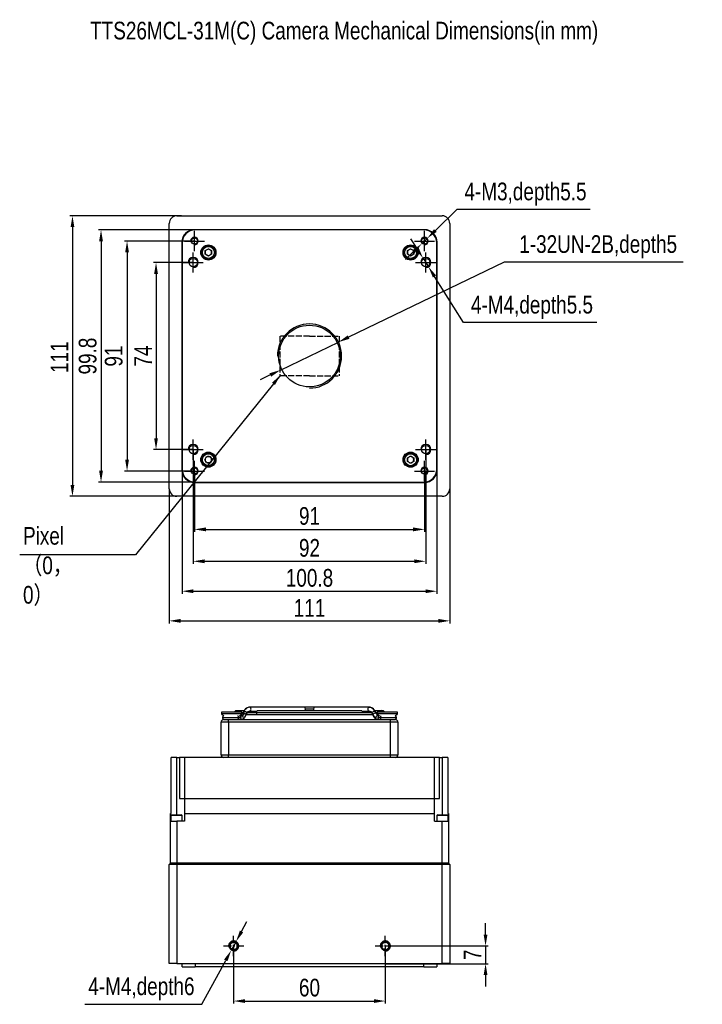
# Model space of a CAD drawing. Header units: millimetres. Extents: x 0 to 13481, y 0 to 1440.
# Tile 1 of 6: x 12826 to 13097, y 1051 to 1440. Entities that reach past the tile are written whole.
import ezdxf

# ---------------------------------------------------------------- set-up
doc = ezdxf.new("R2010")
doc.units = ezdxf.units.MM
for name, pattern in [('ACAD_ISO02W100', [15, 12, -3]), ('CENTER', [50.8, 31.75, -6.35, 6.35, -6.35]), ('CENTER2', [28.575, 19.05, -3.175, 3.175, -3.175])]:
    doc.linetypes.add(name, pattern=pattern)
doc.layers.get('0').update_dxf_attribs({"lineweight": 15})
for name, color, linetype, lineweight in [('粗实线', 7, 'Continuous', 50), ('细实线', 3, 'Continuous', 25), ('细点画线', 1, 'CENTER2', 25), ('细虚线', 2, 'ACAD_ISO02W100', 25)]:
    doc.layers.add(name, color=color, linetype=linetype, lineweight=lineweight)
doc.styles.add('iTek', font='txt', dxfattribs={"width": 0.8, "height": 7})
doc.dimstyles.new('iTek', dxfattribs={"dimscale": 0, "dimtxt": 7, "dimasz": 4.5, "dimexe": 1, "dimexo": 0, "dimgap": 1.5, "dimtad": 1, "dimtoh": 1, "dimdsep": 46, "dimtxsty": 'iTek', "dimcen": 4, "dimclrd": 256, "dimclre": 256, "dimclrt": 256, "dimazin": 2, "dimtfac": 1, "dimtmove": 0, "dimatfit": 3, "dimfxl": 1, "dimlwd": -1, "dimlwe": -1, "dimarcsym": 0})

# ---------------------------------------------------------------- blocks, each defined once
blk = doc.blocks.new('*D106')
at = {"layer": 'Defpoints', "color": 0}
for p in [(12986.06, 1345.75), (12988.19, 1342.36)]:
    blk.add_point(p, dxfattribs=at)
at = {"layer": '细实线'}
for p, q in [((12983.67, 1349.56), (12981.27, 1353.37)), ((12986.06, 1345.75), (12988.19, 1342.36)), ((13002.03, 1320.34), (12990.59, 1338.55)), ((13054.74, 1320.34), (13002.03, 1320.34))]:
    blk.add_line(p, q, dxfattribs=at)
for points in [[(12984.3, 1349.96), (12983.03, 1349.16), (12986.06, 1345.75)], [(12991.22, 1338.95), (12989.95, 1338.15), (12988.19, 1342.36)]]:
    blk.add_solid(points, dxfattribs=at)
at = {"layer": '细实线', "lineweight": 30, "insert": (13029.14, 1326.33), "char_height": 7, "attachment_point": 5, "style": 'iTek'}
blk.add_mtext('4-M4,depth5.5', dxfattribs=at)
blk = doc.blocks.new('*D107')
at = {"layer": 'Defpoints', "color": 0}
for p in [(12987.7, 1353.6), (12985.55, 1351.51)]:
    blk.add_point(p, dxfattribs=at)
at = {"layer": '细实线'}
for p, q in [((12999.48, 1365.04), (12990.93, 1356.74)), ((13052.18, 1365.04), (12999.48, 1365.04)), ((12985.55, 1351.51), (12987.7, 1353.6)), ((12982.33, 1348.37), (12979.1, 1345.23))]:
    blk.add_line(p, q, dxfattribs=at)
for points in [[(12990.41, 1357.27), (12991.45, 1356.2), (12987.7, 1353.6)], [(12981.8, 1348.91), (12982.85, 1347.83), (12985.55, 1351.51)]]:
    blk.add_solid(points, dxfattribs=at)
at = {"layer": '细实线', "insert": (13026.58, 1371.13), "char_height": 7, "attachment_point": 5, "style": 'iTek'}
blk.add_mtext('4-M3,depth5.5', dxfattribs=at)
blk = doc.blocks.new('*D108')
at = {"layer": 'Defpoints', "color": 0}
for p in [(12890.5, 1362.55), (12847.37, 1251.55), (12889.88, 1251.55)]:
    blk.add_point(p, dxfattribs=at)
at = {"layer": '细实线'}
for p, q in [((12890.5, 1362.55), (12846.37, 1362.55)), ((12847.37, 1358.05), (12847.37, 1256.05)), ((12889.88, 1251.55), (12846.37, 1251.55))]:
    blk.add_line(p, q, dxfattribs=at)
for points in [[(12846.62, 1358.05), (12848.12, 1358.05), (12847.37, 1362.55)], [(12846.62, 1256.05), (12848.12, 1256.05), (12847.37, 1251.55)]]:
    blk.add_solid(points, dxfattribs=at)
at = {"layer": '细实线', "insert": (12842.26, 1306.61), "char_height": 7, "attachment_point": 5, "rotation": 90, "style": 'iTek'}
blk.add_mtext('111', dxfattribs=at)
blk = doc.blocks.new('*D109')
at = {"layer": 'Defpoints', "color": 0}
for p in [(12895.63, 1352.55), (12868.97, 1261.55), (12895.63, 1261.55)]:
    blk.add_point(p, dxfattribs=at)
at = {"layer": '细实线'}
for p, q in [((12895.63, 1352.55), (12867.97, 1352.55)), ((12868.97, 1348.05), (12868.97, 1266.05)), ((12895.63, 1261.55), (12867.97, 1261.55))]:
    blk.add_line(p, q, dxfattribs=at)
for points in [[(12868.22, 1348.05), (12869.72, 1348.05), (12868.97, 1352.55)], [(12868.22, 1266.05), (12869.72, 1266.05), (12868.97, 1261.55)]]:
    blk.add_solid(points, dxfattribs=at)
at = {"layer": '细实线', "insert": (12863.7, 1307.05), "char_height": 7, "attachment_point": 5, "rotation": 90, "style": 'iTek'}
blk.add_mtext('91', dxfattribs=at)
blk = doc.blocks.new('*D110')
at = {"layer": 'Defpoints', "color": 0}
for p in [(12895.13, 1344.05), (12880.42, 1270.05), (12895.13, 1270.05)]:
    blk.add_point(p, dxfattribs=at)
at = {"layer": '细实线'}
for p, q in [((12895.13, 1344.05), (12879.42, 1344.05)), ((12880.42, 1339.55), (12880.42, 1274.55)), ((12895.13, 1270.05), (12879.42, 1270.05))]:
    blk.add_line(p, q, dxfattribs=at)
for points in [[(12879.67, 1339.55), (12881.17, 1339.55), (12880.42, 1344.05)], [(12879.67, 1274.55), (12881.17, 1274.55), (12880.42, 1270.05)]]:
    blk.add_solid(points, dxfattribs=at)
at = {"layer": '细实线', "insert": (12875.3, 1307.05), "char_height": 7, "attachment_point": 5, "rotation": 90, "style": 'iTek'}
blk.add_mtext('74', dxfattribs=at)
blk = doc.blocks.new('*D111')
at = {"layer": 'Defpoints', "color": 0}
for p in [(12895.93, 1356.95), (12858.67, 1257.15), (12895.93, 1257.15)]:
    blk.add_point(p, dxfattribs=at)
at = {"layer": '细实线'}
for p, q in [((12895.93, 1356.95), (12857.67, 1356.95)), ((12858.67, 1352.45), (12858.67, 1261.65)), ((12895.93, 1257.15), (12857.67, 1257.15))]:
    blk.add_line(p, q, dxfattribs=at)
for points in [[(12857.92, 1352.45), (12859.42, 1352.45), (12858.67, 1356.95)], [(12857.92, 1261.65), (12859.42, 1261.65), (12858.67, 1257.15)]]:
    blk.add_solid(points, dxfattribs=at)
at = {"layer": '细实线', "insert": (12853.4, 1307.05), "char_height": 7, "attachment_point": 5, "rotation": 90, "style": 'iTek'}
blk.add_mtext('99.8', dxfattribs=at)
blk = doc.blocks.new('*D112')
at = {"layer": 'Defpoints', "color": 0}
for p in [(12885.63, 1254.55), (12996.63, 1254.55), (12996.63, 1202.27)]:
    blk.add_point(p, dxfattribs=at)
at = {"layer": '细实线'}
for p, q in [((12885.63, 1254.55), (12885.63, 1201.27)), ((12996.63, 1254.55), (12996.63, 1201.27)), ((12890.13, 1202.27), (12992.13, 1202.27))]:
    blk.add_line(p, q, dxfattribs=at)
for points in [[(12890.13, 1203.02), (12890.13, 1201.52), (12885.63, 1202.27)], [(12992.13, 1203.02), (12992.13, 1201.52), (12996.63, 1202.27)]]:
    blk.add_solid(points, dxfattribs=at)
at = {"layer": '细实线', "insert": (12941.13, 1207.39), "char_height": 7, "attachment_point": 5, "style": 'iTek'}
blk.add_mtext('111', dxfattribs=at)
blk = doc.blocks.new('*D113')
at = {"layer": 'Defpoints', "color": 0}
for p in [(12895.13, 1270.05), (12987.13, 1270.05), (12987.13, 1225.85)]:
    blk.add_point(p, dxfattribs=at)
at = {"layer": '细实线'}
for p, q in [((12895.13, 1270.05), (12895.13, 1224.85)), ((12987.13, 1270.05), (12987.13, 1224.85)), ((12899.63, 1225.85), (12982.63, 1225.85))]:
    blk.add_line(p, q, dxfattribs=at)
for points in [[(12899.63, 1226.6), (12899.63, 1225.1), (12895.13, 1225.85)], [(12982.63, 1226.6), (12982.63, 1225.1), (12987.13, 1225.85)]]:
    blk.add_solid(points, dxfattribs=at)
at = {"layer": '细实线', "insert": (12941.13, 1231.12), "char_height": 7, "attachment_point": 5, "style": 'iTek'}
blk.add_mtext('92', dxfattribs=at)
blk = doc.blocks.new('*D114')
at = {"layer": 'Defpoints', "color": 0}
for p in [(12895.63, 1261.55), (12986.63, 1261.55), (12986.63, 1238.47)]:
    blk.add_point(p, dxfattribs=at)
at = {"layer": '细实线'}
for p, q in [((12895.63, 1261.55), (12895.63, 1237.47)), ((12986.63, 1261.55), (12986.63, 1237.47)), ((12900.13, 1238.47), (12982.13, 1238.47))]:
    blk.add_line(p, q, dxfattribs=at)
for points in [[(12900.13, 1239.22), (12900.13, 1237.72), (12895.63, 1238.47)], [(12982.13, 1239.22), (12982.13, 1237.72), (12986.63, 1238.47)]]:
    blk.add_solid(points, dxfattribs=at)
at = {"layer": '细实线', "insert": (12941.13, 1243.74), "char_height": 7, "attachment_point": 5, "style": 'iTek'}
blk.add_mtext('91', dxfattribs=at)
blk = doc.blocks.new('*D115')
at = {"layer": 'Defpoints', "color": 0}
for p in [(12890.73, 1262.35), (12991.53, 1262.35), (12991.53, 1214)]:
    blk.add_point(p, dxfattribs=at)
at = {"layer": '细实线'}
for p, q in [((12890.73, 1262.35), (12890.73, 1213)), ((12991.53, 1262.35), (12991.53, 1213)), ((12895.23, 1214), (12987.03, 1214))]:
    blk.add_line(p, q, dxfattribs=at)
for points in [[(12895.23, 1214.75), (12895.23, 1213.25), (12890.73, 1214)], [(12987.03, 1214.75), (12987.03, 1213.25), (12991.53, 1214)]]:
    blk.add_solid(points, dxfattribs=at)
at = {"layer": '细实线', "insert": (12941.13, 1219.25), "char_height": 7, "attachment_point": 5, "style": 'iTek'}
blk.add_mtext('100.8', dxfattribs=at)
blk = doc.blocks.new('*D119')
at = {"layer": 'Defpoints', "color": 0}
for p in [(12952.56, 1312.58), (12929.69, 1301.53)]:
    blk.add_point(p, dxfattribs=at)
at = {"layer": '细实线'}
for p, q in [((13018.08, 1344.23), (12956.62, 1314.54)), ((13088.93, 1344.23), (13018.08, 1344.23)), ((12929.69, 1301.53), (12952.56, 1312.58)), ((12925.64, 1299.57), (12921.59, 1297.61))]:
    blk.add_line(p, q, dxfattribs=at)
for points in [[(12956.29, 1315.21), (12956.94, 1313.86), (12952.56, 1312.58)], [(12925.31, 1300.25), (12925.97, 1298.89), (12929.69, 1301.53)]]:
    blk.add_solid(points, dxfattribs=at)
at = {"layer": '细实线', "insert": (13055.33, 1350.31), "char_height": 7, "attachment_point": 5, "style": 'iTek'}
blk.add_mtext('1-32UN-2B,depth5', dxfattribs=at)
blk = doc.blocks.new('*D139')
at = {"layer": 'Defpoints', "color": 0}
for p in [(12911.13, 1073.64), (12971.13, 1073.64), (12971.13, 1051.85)]:
    blk.add_point(p, dxfattribs=at)
at = {"layer": '细实线'}
for p, q in [((12911.13, 1073.64), (12911.13, 1050.85)), ((12971.13, 1073.64), (12971.13, 1050.85)), ((12915.63, 1051.85), (12966.63, 1051.85))]:
    blk.add_line(p, q, dxfattribs=at)
for points in [[(12915.63, 1052.6), (12915.63, 1051.1), (12911.13, 1051.85)], [(12966.63, 1052.6), (12966.63, 1051.1), (12971.13, 1051.85)]]:
    blk.add_solid(points, dxfattribs=at)
at = {"layer": '细实线', "insert": (12941.13, 1057.13), "char_height": 7, "attachment_point": 5, "style": 'iTek'}
blk.add_mtext('60', dxfattribs=at)
blk = doc.blocks.new('*D137')
at = {"layer": 'Defpoints', "color": 0}
for p in [(12971.13, 1073.64), (12971.13, 1066.64), (13010.77, 1066.64)]:
    blk.add_point(p, dxfattribs=at)
at = {"layer": '细实线'}
for p, q in [((13010.77, 1078.14), (13010.77, 1082.64)), ((12971.13, 1073.64), (13011.77, 1073.64)), ((13010.77, 1073.64), (13010.77, 1066.64)), ((12971.13, 1066.64), (13011.77, 1066.64)), ((13010.77, 1062.14), (13010.77, 1057.64))]:
    blk.add_line(p, q, dxfattribs=at)
for points in [[(13010.02, 1078.14), (13011.52, 1078.14), (13010.77, 1073.64)], [(13010.02, 1062.14), (13011.52, 1062.14), (13010.77, 1066.64)]]:
    blk.add_solid(points, dxfattribs=at)
at = {"layer": '细实线', "insert": (13005.66, 1070.14), "char_height": 7, "attachment_point": 5, "rotation": 90, "style": 'iTek'}
blk.add_mtext('7', dxfattribs=at)
blk = doc.blocks.new('*D138')
at = {"layer": 'Defpoints', "color": 0}
for p in [(12912.09, 1075.4), (12910.17, 1071.89)]:
    blk.add_point(p, dxfattribs=at)
at = {"layer": '细实线'}
for p, q in [((12914.24, 1079.35), (12916.4, 1083.3)), ((12912.09, 1075.4), (12910.17, 1071.89)), ((12898.52, 1050.56), (12908.01, 1067.94)), ((12852.25, 1050.56), (12898.52, 1050.56))]:
    blk.add_line(p, q, dxfattribs=at)
for points in [[(12913.59, 1079.71), (12914.9, 1078.99), (12912.09, 1075.4)], [(12907.35, 1068.3), (12908.67, 1067.58), (12910.17, 1071.89)]]:
    blk.add_solid(points, dxfattribs=at)
at = {"layer": '细实线', "insert": (12874.64, 1056.65), "char_height": 7, "attachment_point": 5, "style": 'iTek'}
blk.add_mtext('4-M4,depth6', dxfattribs=at)

msp = doc.modelspace()

# ---------------------------------------------------------------- linework, layer by layer
at = {"color": 7, "linetype": 'Continuous', "lineweight": 30}
for centre, radius in [((12895.628, 1352.553), 1.25), ((12986.628, 1352.553), 1.25), ((12895.128, 1344.053), 1.65), ((12987.128, 1344.053), 1.65), ((12895.128, 1270.053), 1.65), ((12987.128, 1270.053), 1.65), ((12895.628, 1261.553), 1.25), ((12986.628, 1261.553), 1.25)]:
    msp.add_circle(centre, radius, dxfattribs=at)
at = {"layer": '粗实线', "lineweight": 30}
for p, q in [((12888.628, 1362.553), (12993.628, 1362.553)), ((12885.628, 1254.553), (12885.628, 1359.553)), ((12986.628, 1357.053), (12895.628, 1357.053)), ((12986.328, 1356.953), (12895.928, 1356.953)), ((12996.628, 1359.553), (12996.628, 1254.553)), ((12890.628, 1352.053), (12890.628, 1262.053)), ((12991.628, 1262.053), (12991.628, 1352.053)), ((12890.728, 1351.753), (12890.728, 1262.353)), ((12899.878, 1348.775), (12901.128, 1349.496)), ((12899.878, 1347.331), (12899.878, 1348.775)), ((12901.128, 1349.496), (12902.378, 1348.775)), ((12902.378, 1348.775), (12902.378, 1347.331)), ((12979.878, 1348.775), (12981.128, 1349.496)), ((12979.878, 1347.331), (12979.878, 1348.775)), ((12981.128, 1349.496), (12982.378, 1348.775)), ((12982.378, 1348.775), (12982.378, 1347.331)), ((12991.528, 1262.353), (12991.528, 1351.753)), ((12901.128, 1346.609), (12899.878, 1347.331)), ((12902.378, 1347.331), (12901.128, 1346.609)), ((12981.128, 1346.609), (12979.878, 1347.331)), ((12982.378, 1347.331), (12981.128, 1346.609)), ((12899.685, 1266.053), (12900.406, 1267.303)), ((12900.406, 1267.303), (12901.85, 1267.303)), ((12901.85, 1267.303), (12902.571, 1266.053)), ((12979.878, 1266.775), (12981.128, 1267.496)), ((12979.878, 1265.331), (12979.878, 1266.775)), ((12981.128, 1267.496), (12982.378, 1266.775)), ((12982.378, 1266.775), (12982.378, 1265.331)), ((12900.406, 1264.803), (12899.685, 1266.053)), ((12901.85, 1264.803), (12900.406, 1264.803)), ((12902.571, 1266.053), (12901.85, 1264.803)), ((12981.128, 1264.609), (12979.878, 1265.331)), ((12982.378, 1265.331), (12981.128, 1264.609)), ((12895.628, 1257.053), (12986.628, 1257.053)), ((12895.928, 1257.153), (12986.328, 1257.153)), ((12993.628, 1251.553), (12888.628, 1251.553)), ((12906.358, 1166.211), (12906.358, 1165.531)), ((12913.474, 1166.211), (12906.358, 1166.211)), ((12906.358, 1165.531), (12907.227, 1164.662)), ((12913.474, 1165.531), (12906.358, 1165.531)), ((12915.288, 1166.711), (12912.128, 1166.711)), ((12914.398, 1166.211), (12913.474, 1166.211)), ((12914.398, 1165.531), (12913.474, 1165.531)), ((12913.578, 1164.711), (12914.398, 1165.531)), ((12914.078, 1165.211), (12914.362, 1165.211)), ((12914.398, 1165.531), (12914.398, 1166.211)), ((12914.398, 1165.961), (12914.858, 1165.961)), ((12915.073, 1166.4), (12914.744, 1165.728)), ((12916.091, 1165.068), (12916.079, 1165.049)), ((12916.091, 1165.068), (12916.42, 1165.74)), ((12916.161, 1165.211), (12920.622, 1165.211)), ((12916.555, 1165.961), (12920.092, 1165.961)), ((12939.007, 1168.111), (12917.49, 1168.111)), ((12917.49, 1166.611), (12917.593, 1166.626)), ((12917.49, 1166.611), (12920.357, 1166.611)), ((12920.092, 1165.961), (12965.742, 1165.961)), ((12920.622, 1165.211), (12966.095, 1165.211)), ((12961.369, 1166.711), (12920.887, 1166.711)), ((12942.719, 1167.361), (12939.537, 1167.361)), ((12964.766, 1168.111), (12943.249, 1168.111)), ((12961.899, 1166.611), (12964.766, 1166.611)), ((12965.077, 1168.086), (12964.667, 1168.098)), ((12965.836, 1165.74), (12966.165, 1165.068)), ((12965.839, 1165.734), (12965.836, 1165.74)), ((12966.165, 1165.068), (12966.177, 1165.049)), ((12966.177, 1165.049), (12966.165, 1165.068)), ((12967.512, 1165.728), (12967.183, 1166.4)), ((12967.398, 1165.961), (12967.858, 1165.961)), ((12967.519, 1165.709), (12967.5, 1165.748)), ((12967.727, 1165.392), (12967.524, 1165.686)), ((12967.831, 1165.291), (12967.727, 1165.392)), ((12967.858, 1166.211), (12967.858, 1165.531)), ((12974.974, 1166.211), (12967.858, 1166.211)), ((12967.858, 1165.531), (12968.678, 1164.711)), ((12974.974, 1165.531), (12967.858, 1165.531)), ((12967.875, 1165.211), (12968.178, 1165.211)), ((12975.898, 1166.211), (12974.974, 1166.211)), ((12975.898, 1165.531), (12974.974, 1165.531)), ((12975.029, 1164.662), (12975.898, 1165.531)), ((12975.898, 1165.531), (12975.898, 1166.211)), ((12906.128, 1149.211), (12906.128, 1162.211)), ((12909.128, 1162.211), (12906.128, 1162.211)), ((12913.123, 1163.961), (12906.721, 1163.961)), ((12907.128, 1163.211), (12909.128, 1163.211)), ((12909.128, 1162.211), (12909.128, 1163.211)), ((12909.128, 1163.211), (12973.128, 1163.211)), ((12909.128, 1162.211), (12909.128, 1149.211)), ((12973.128, 1162.211), (12909.128, 1162.211)), ((12914.261, 1164.711), (12913.578, 1164.711)), ((12914.261, 1164.711), (12914.498, 1164.67)), ((12966.556, 1164.455), (12966.621, 1164.391)), ((12967.982, 1163.212), (12968.027, 1163.212)), ((12968.678, 1164.711), (12968.06, 1164.711)), ((12975.535, 1163.961), (12969.133, 1163.961)), ((12973.128, 1162.211), (12973.128, 1163.211)), ((12973.128, 1163.211), (12975.128, 1163.211)), ((12976.128, 1162.211), (12973.128, 1162.211)), ((12973.128, 1149.211), (12973.128, 1162.211)), ((12976.128, 1162.211), (12976.128, 1149.211)), ((12886.428, 1126.011), (12886.428, 1148.211)), ((12888.628, 1148.211), (12886.428, 1148.211)), ((12888.628, 1148.211), (12889.705, 1148.211)), ((12888.628, 1125.511), (12888.628, 1148.211)), ((12889.705, 1148.211), (12889.705, 1132.011)), ((12891.628, 1148.211), (12889.705, 1148.211)), ((12990.628, 1148.211), (12891.628, 1148.211)), ((12891.628, 1148.211), (12891.628, 1132.011)), ((12906.128, 1149.211), (12909.128, 1149.211)), ((12909.128, 1149.211), (12973.128, 1149.211)), ((12909.128, 1148.211), (12909.128, 1149.211)), ((12973.128, 1149.211), (12976.128, 1149.211)), ((12973.128, 1148.211), (12973.128, 1149.211)), ((12990.628, 1132.011), (12990.628, 1148.211)), ((12992.551, 1148.211), (12990.628, 1148.211)), ((12992.551, 1132.011), (12992.551, 1148.211)), ((12992.551, 1148.211), (12993.628, 1148.211)), ((12995.828, 1148.211), (12993.628, 1148.211)), ((12993.628, 1148.211), (12993.628, 1125.511)), ((12995.828, 1148.211), (12995.828, 1126.011)), ((12889.705, 1132.011), (12891.628, 1132.011)), ((12891.628, 1132.011), (12990.628, 1132.011)), ((12891.628, 1132.011), (12891.628, 1126.011)), ((12990.628, 1126.011), (12990.628, 1132.011)), ((12990.628, 1132.011), (12992.551, 1132.011)), ((12886.428, 1126.011), (12886.128, 1126.011)), ((12886.128, 1123.011), (12886.128, 1126.011)), ((12891.628, 1126.011), (12990.628, 1126.011)), ((12891.628, 1126.011), (12891.628, 1123.011)), ((12990.628, 1123.011), (12990.628, 1126.011)), ((12996.128, 1126.011), (12995.828, 1126.011)), ((12996.128, 1126.011), (12996.128, 1123.011)), ((12886.128, 1106.361), (12886.128, 1123.011)), ((12886.128, 1123.011), (12888.628, 1123.011)), ((12886.228, 1125.199), (12886.228, 1123.011)), ((12890.556, 1125.199), (12886.228, 1125.199)), ((12886.54, 1125.511), (12890.268, 1125.511)), ((12888.628, 1123.011), (12888.628, 1106.361)), ((12891.628, 1123.011), (12888.628, 1123.011)), ((12890.268, 1125.511), (12890.415, 1125.511)), ((12890.728, 1125.199), (12890.556, 1125.199)), ((12890.728, 1123.011), (12890.728, 1125.199)), ((12990.628, 1123.011), (12993.628, 1123.011)), ((12991.528, 1125.199), (12991.528, 1123.011)), ((12996.028, 1125.199), (12991.528, 1125.199)), ((12991.84, 1125.511), (12995.715, 1125.511)), ((12993.628, 1106.361), (12993.628, 1123.011)), ((12993.628, 1123.011), (12996.128, 1123.011)), ((12996.028, 1123.011), (12996.028, 1125.199)), ((12996.128, 1123.011), (12996.128, 1106.361)), ((12886.128, 1106.361), (12885.628, 1105.861)), ((12885.628, 1066.641), (12885.628, 1105.861)), ((12888.628, 1105.861), (12885.628, 1105.861)), ((12888.628, 1106.361), (12886.128, 1106.361)), ((12993.628, 1106.361), (12888.628, 1106.361)), ((12888.628, 1106.361), (12888.628, 1105.861)), ((12888.628, 1105.861), (12888.628, 1066.641)), ((12993.628, 1105.861), (12888.628, 1105.861)), ((12996.128, 1106.361), (12993.628, 1106.361)), ((12993.628, 1105.861), (12993.628, 1106.361)), ((12996.628, 1105.861), (12993.628, 1105.861)), ((12993.628, 1066.641), (12993.628, 1105.861)), ((12996.628, 1105.861), (12996.128, 1106.361)), ((12996.628, 1105.861), (12996.628, 1066.641)), ((12888.628, 1066.641), (12885.628, 1066.641)), ((12888.628, 1066.641), (12993.628, 1066.641)), ((12890.728, 1065.441), (12890.728, 1066.641)), ((12890.728, 1065.441), (12895.928, 1065.441)), ((12895.928, 1066.641), (12895.928, 1065.441)), ((12986.328, 1065.441), (12895.928, 1065.441)), ((12986.328, 1065.441), (12986.328, 1066.641)), ((12986.328, 1065.441), (12991.528, 1065.441)), ((12991.528, 1066.641), (12991.528, 1065.441)), ((12996.628, 1066.641), (12993.628, 1066.641))]:
    msp.add_line(p, q, dxfattribs=at)
at = {"layer": '粗实线', "lineweight": 30, "flags": 128}
for points in [[(12915.366, 1165.748), (12915.108, 1165.815), (12914.897, 1165.819), (12914.765, 1165.759), (12914.746, 1165.733)], [(12915.073, 1166.4), (12915.141, 1166.464), (12915.311, 1166.497)], [(12915.311, 1166.497), (12915.547, 1166.464), (12915.813, 1166.372), (12916.07, 1166.233), (12916.277, 1166.07), (12916.403, 1165.906), (12916.43, 1165.768), (12916.42, 1165.74)], [(12916.091, 1165.069), (12916.102, 1165.153), (12916.03, 1165.305), (12915.865, 1165.472), (12915.632, 1165.627), (12915.366, 1165.748)], [(12915.7, 1164.455), (12915.852, 1164.659), (12916.079, 1165.049)], [(12917.49, 1168.111), (12917.171, 1168.084), (12917.117, 1168.074)], [(12917.593, 1166.626), (12917.693, 1166.669), (12917.865, 1166.831), (12917.98, 1167.074), (12918.021, 1167.361), (12917.98, 1167.648), (12917.865, 1167.892), (12917.693, 1168.054), (12917.49, 1168.111)], [(12964.766, 1168.111), (12964.563, 1168.054), (12964.391, 1167.892), (12964.276, 1167.648), (12964.235, 1167.361), (12964.276, 1167.074), (12964.391, 1166.831), (12964.563, 1166.669), (12964.766, 1166.611)], [(12964.766, 1168.111), (12965.085, 1168.084), (12965.139, 1168.074)], [(12965.836, 1165.74), (12965.826, 1165.768), (12965.853, 1165.906), (12965.979, 1166.07), (12966.186, 1166.233), (12966.443, 1166.372), (12966.709, 1166.464), (12966.945, 1166.497)], [(12967.5, 1165.748), (12967.379, 1165.815), (12967.176, 1165.819), (12966.922, 1165.759), (12966.655, 1165.644), (12966.416, 1165.491), (12966.241, 1165.325), (12966.157, 1165.169), (12966.165, 1165.068)], [(12966.945, 1166.497), (12967.115, 1166.464), (12967.183, 1166.4)], [(12967.5, 1165.748), (12967.636, 1165.514), (12967.715, 1165.407)]]:
    msp.add_lwpolyline(points, dxfattribs=at)
at = {"layer": '粗实线', "lineweight": 30}
for centre, radius in [((12895.628, 1352.553), 1.25), ((12895.628, 1352.553), 1.25), ((12895.628, 1352.553), 1.25), ((12986.628, 1352.553), 1.25), ((12986.628, 1352.553), 1.25), ((12986.628, 1352.553), 1.25), ((12901.128, 1348.053), 3), ((12901.128, 1348.053), 2.75), ((12901.128, 1348.053), 2.375), ((12981.128, 1348.053), 3), ((12981.128, 1348.053), 2.75), ((12981.128, 1348.053), 2.375), ((12895.128, 1344.053), 1.65), ((12895.128, 1344.053), 1.65), ((12895.128, 1344.053), 1.65), ((12987.128, 1344.053), 1.65), ((12987.128, 1344.053), 1.65), ((12987.128, 1344.053), 1.65), ((12941.128, 1307.053), 12.2), ((12895.128, 1270.053), 1.65), ((12895.128, 1270.053), 1.65), ((12895.128, 1270.053), 1.65), ((12987.128, 1270.053), 1.65), ((12987.128, 1270.053), 1.65), ((12987.128, 1270.053), 1.65), ((12901.128, 1266.053), 3), ((12901.128, 1266.053), 2.75), ((12901.128, 1266.053), 2.375), ((12981.128, 1266.053), 3), ((12981.128, 1266.053), 2.75), ((12981.128, 1266.053), 2.375), ((12895.628, 1261.553), 1.25), ((12895.628, 1261.553), 1.25), ((12895.628, 1261.553), 1.25), ((12986.628, 1261.553), 1.25), ((12986.628, 1261.553), 1.25), ((12986.628, 1261.553), 1.25), ((12911.128, 1073.641), 1.65), ((12971.128, 1073.641), 1.65)]:
    msp.add_circle(centre, radius, dxfattribs=at)
at = {"layer": '粗实线', "color": 7, "linetype": 'Continuous', "lineweight": 30}
msp.add_circle((12895.628, 1352.553), 1.25, dxfattribs=at)
at = {"layer": '粗实线'}
for centre in [(12911.128, 1073.641), (12971.128, 1073.641)]:
    msp.add_circle(centre, 1.65, dxfattribs=at)
at = {"layer": '粗实线', "lineweight": 30}
for centre, radius, start, end in [((12888.628, 1359.553), 3, 90, 180), ((12993.628, 1359.553), 3, 0, 90), ((12895.628, 1352.053), 5, 90, 180), ((12895.928, 1351.753), 5.2, 90, 180), ((12986.328, 1351.753), 5.2, 0, 90), ((12986.628, 1352.053), 5, 0, 90), ((12901.128, 1348.053), 1.25, 120, 180), ((12901.128, 1348.053), 1.25, 180, 240), ((12901.128, 1348.053), 1.25, 60, 120), ((12901.128, 1348.053), 1.25, 0, 60), ((12901.128, 1348.053), 1.25, 300, 0), ((12981.128, 1348.053), 1.25, 120, 180), ((12981.128, 1348.053), 1.25, 180, 240), ((12981.128, 1348.053), 1.25, 60, 120), ((12981.128, 1348.053), 1.25, 0, 60), ((12981.128, 1348.053), 1.25, 300, 0), ((12901.128, 1348.053), 1.25, 240, 300), ((12981.128, 1348.053), 1.25, 240, 300), ((12901.128, 1266.053), 1.25, 150, 210), ((12901.128, 1266.053), 1.25, 90, 150), ((12901.128, 1266.053), 1.25, 30, 90), ((12901.128, 1266.053), 1.25, 330, 30), ((12981.128, 1266.053), 1.25, 120, 180), ((12981.128, 1266.053), 1.25, 60, 120), ((12981.128, 1266.053), 1.25, 0, 60), ((12895.928, 1262.353), 5.2, 180, 270), ((12901.128, 1266.053), 1.25, 210, 270), ((12901.128, 1266.053), 1.25, 270, 330), ((12981.128, 1266.053), 1.25, 180, 240), ((12981.128, 1266.053), 1.25, 240, 300), ((12981.128, 1266.053), 1.25, 300, 0), ((12986.328, 1262.353), 5.2, 270, 0), ((12895.628, 1262.053), 5, 180, 270), ((12986.628, 1262.053), 5, 270, 0), ((12888.628, 1254.553), 3, 180, 270), ((12993.628, 1254.553), 3, 270, 0), ((12913.025, 1166.627), 1.947, 288.68522, 313.36615), ((12913.6, 1166.281), 1.844, 299.15283, 343.19955), ((12917.853, 1165.408), 2.766, 105.43808, 156.81037), ((12938.874, 1167.455), 0.67, 351.95029, 78.57888), ((12938.708, 1167.321), 0.829, 312.71988, 2.80514), ((12943.382, 1167.455), 0.669, 101.42117, 188.05004), ((12943.547, 1167.321), 0.829, 177.19423, 227.28075), ((12964.403, 1165.408), 2.766, 23.18957, 74.56192), ((12968.999, 1166.433), 3.144, 206.12823, 238.68813), ((12907.128, 1162.211), 1, 90, 180), ((12913.356, 1163.949), 0.738, 271.4202, 0.97116), ((12913.352, 1163.973), 0.741, 359.13839, 79.53931), ((12914.239, 1163.964), 0.753, 271.7026, 69.83225), ((12968.073, 1163.974), 0.738, 91.00957, 180.97622), ((12968.073, 1163.949), 0.738, 179.02378, 268.99043), ((12968.904, 1163.973), 0.741, 100.461, 180.86148), ((12968.896, 1163.945), 0.733, 178.69425, 269.3399), ((12975.128, 1162.211), 1, 0, 90), ((12907.128, 1149.211), 1, 180, 270), ((12975.128, 1149.211), 1, 270, 0), ((12886.54, 1125.199), 0.312, 90, 180), ((12890.415, 1125.199), 0.312, 0, 90), ((12991.84, 1125.199), 0.313, 90, 180), ((12995.715, 1125.199), 0.312, 0, 90)]:
    msp.add_arc(centre, radius, start, end, dxfattribs=at)
for points, knots in [([(12912.128, 1166.711), (12912.029, 1166.7), (12911.821, 1166.675), (12911.556, 1166.489), (12911.469, 1166.301), (12911.428, 1166.211)], [0, 0, 0, 0, 0.3252502, 0.6810881, 1, 1, 1, 1]), ([(12914.343, 1165.211), (12914.307, 1165.175), (12914.173, 1165.039), (12913.951, 1164.908), (12913.756, 1164.85), (12913.699, 1164.833)], [0, 0, 0, 0, 0.2074661, 0.7707334, 1, 1, 1, 1]), ([(12914.744, 1165.727), (12914.636, 1165.519), (12914.431, 1165.124), (12914.198, 1164.8), (12914.175, 1164.745), (12914.165, 1164.72)], [0, 0, 0, 0, 0.3783806, 0.7180589, 1, 1, 1, 1]), ([(12914.274, 1163.212), (12914.408, 1163.232), (12914.714, 1163.277), (12915.141, 1163.606), (12915.62, 1164.179), (12915.929, 1164.763), (12916.091, 1165.069)], [0, 0, 0, 0, 0.1843335, 0.4181054, 0.6950479, 1, 1, 1, 1]), ([(12917.179, 1168.086), (12916.937, 1168.027), (12916.468, 1167.914), (12915.692, 1167.391), (12915.312, 1166.783), (12915.073, 1166.4)], [0, 0, 0, 0, 0.2825095, 0.548111, 1, 1, 1, 1]), ([(12916.42, 1165.739), (12916.561, 1165.968), (12916.789, 1166.334), (12917.215, 1166.595), (12917.461, 1166.614), (12917.589, 1166.624)], [0, 0, 0, 0, 0.4439348, 0.7124743, 1, 1, 1, 1]), ([(12920.357, 1166.611), (12920.312, 1166.566), (12920.212, 1166.466), (12920.112, 1166.233), (12920.098, 1166.05), (12920.092, 1165.961)], [0, 0, 0, 0, 0.29893202, 0.6615846, 1, 1, 1, 1]), ([(12920.092, 1165.961), (12920.098, 1165.873), (12920.112, 1165.69), (12920.225, 1165.432), (12920.403, 1165.263), (12920.555, 1165.192), (12920.624, 1165.212), (12920.626, 1165.213)], [0, 0, 0, 0, 0.2251015, 0.4663314, 0.7426405, 0.9951947, 1, 1, 1, 1]), ([(12920.894, 1166.71), (12920.889, 1166.71), (12920.859, 1166.714), (12920.778, 1166.701), (12920.662, 1166.673), (12920.541, 1166.639), (12920.436, 1166.615), (12920.381, 1166.613), (12920.357, 1166.611)], [0, 0, 0, 0, 0.0390562, 0.2421081, 0.4467166, 0.6471133, 0.8442269, 1, 1, 1, 1]), ([(12943.249, 1168.111), (12942.954, 1168.111), (12942.5, 1168.111), (12941.742, 1168.111), (12941.128, 1168.111), (12940.514, 1168.111), (12939.756, 1168.111), (12939.302, 1168.111), (12939.007, 1168.111)], [0, 0, 0, 0, 0.2394567, 0.3683602, 0.4999996, 0.631639, 0.7605433, 1, 1, 1, 1]), ([(12961.899, 1166.611), (12961.867, 1166.614), (12961.804, 1166.618), (12961.687, 1166.646), (12961.567, 1166.68), (12961.455, 1166.705), (12961.379, 1166.715), (12961.352, 1166.71), (12961.348, 1166.709)], [0, 0, 0, 0, 0.1944568, 0.389002, 0.5811162, 0.7721445, 0.9669664, 1, 1, 1, 1]), ([(12964.667, 1166.624), (12964.794, 1166.614), (12965.04, 1166.595), (12965.467, 1166.334), (12965.694, 1165.968), (12965.836, 1165.739)], [0, 0, 0, 0, 0.2875261, 0.5560653, 1, 1, 1, 1]), ([(12967.183, 1166.4), (12966.943, 1166.783), (12966.564, 1167.391), (12965.788, 1167.914), (12965.319, 1168.027), (12965.077, 1168.086)], [0, 0, 0, 0, 0.4518891, 0.7174903, 1, 1, 1, 1]), ([(12966.164, 1165.069), (12966.309, 1164.794), (12966.593, 1164.254), (12967.05, 1163.672), (12967.505, 1163.291), (12967.829, 1163.237), (12967.982, 1163.212)], [0, 0, 0, 0, 0.27339316, 0.53773705, 0.7823968, 1, 1, 1, 1]), ([(12970.828, 1166.211), (12970.787, 1166.301), (12970.699, 1166.489), (12970.44, 1166.674), (12969.324, 1166.808), (12970.402, 1166.67), (12969.644, 1166.723), (12969.231, 1166.709), (12968.46, 1166.712), (12967.691, 1166.711), (12967.139, 1166.711), (12966.955, 1166.711)], [0, 0, 0, 0, 0.0199456, 0.042201, 0.0625431, 0.232988, 0.4034327, 0.5738776, 0.7443224, 0.9147672, 1, 1, 1, 1]), ([(12968.556, 1164.833), (12968.5, 1164.85), (12968.304, 1164.907), (12968.052, 1165.062), (12967.893, 1165.227), (12967.831, 1165.291)], [0, 0, 0, 0, 0.1986545, 0.6867279, 1, 1, 1, 1]), ([(12907.227, 1164.662), (12907.211, 1164.659), (12907.088, 1164.638), (12906.901, 1164.474), (12906.73, 1164.199), (12906.726, 1163.987), (12906.725, 1163.887)], [0, 0, 0, 0, 0.0484426, 0.3749875, 0.7015297, 1, 1, 1, 1]), ([(12906.725, 1164.036), (12906.727, 1163.936), (12906.73, 1163.726), (12906.899, 1163.444), (12907.162, 1163.248), (12907.371, 1163.223), (12907.471, 1163.211)], [0, 0, 0, 0, 0.2387674, 0.499998, 0.7612342, 1, 1, 1, 1]), ([(12913.123, 1163.961), (12913.116, 1163.873), (12913.103, 1163.689), (12912.989, 1163.432), (12912.812, 1163.262), (12912.655, 1163.192), (12912.581, 1163.215), (12912.575, 1163.216)], [0, 0, 0, 0, 0.2214731, 0.4588031, 0.7306566, 0.9791344, 1, 1, 1, 1]), ([(12912.718, 1164.676), (12912.745, 1164.67), (12912.849, 1164.647), (12912.989, 1164.485), (12913.103, 1164.235), (12913.116, 1164.05), (12913.123, 1163.961)], [0, 0, 0, 0, 0.1169556, 0.4455053, 0.7323417, 1, 1, 1, 1]), ([(12914.093, 1163.961), (12913.971, 1163.961), (12913.753, 1163.961), (12913.315, 1163.961), (12913.123, 1163.961)], [0, 0, 0, 0, 0.5600006, 1, 1, 1, 1]), ([(12969.133, 1163.961), (12968.892, 1163.961), (12968.461, 1163.961), (12968.254, 1163.961), (12968.163, 1163.961)], [0, 0, 0, 0, 0.5599996, 1, 1, 1, 1]), ([(12969.538, 1164.676), (12969.511, 1164.67), (12969.407, 1164.647), (12969.267, 1164.485), (12969.153, 1164.235), (12969.14, 1164.05), (12969.133, 1163.961)], [0, 0, 0, 0, 0.1169547, 0.4455032, 0.7323405, 1, 1, 1, 1]), ([(12969.133, 1163.961), (12969.14, 1163.873), (12969.153, 1163.69), (12969.267, 1163.432), (12969.444, 1163.263), (12969.597, 1163.192), (12969.668, 1163.213), (12969.67, 1163.213)], [0, 0, 0, 0, 0.2244476, 0.4649648, 0.7404673, 0.9922808, 1, 1, 1, 1]), ([(12974.785, 1163.211), (12974.885, 1163.223), (12975.093, 1163.248), (12975.357, 1163.444), (12975.526, 1163.726), (12975.529, 1163.936), (12975.531, 1164.036)], [0, 0, 0, 0, 0.2387703, 0.5000032, 0.7612329, 1, 1, 1, 1]), ([(12975.531, 1163.887), (12975.53, 1163.987), (12975.526, 1164.199), (12975.355, 1164.474), (12975.167, 1164.638), (12975.045, 1164.659), (12975.029, 1164.662)], [0, 0, 0, 0, 0.2984696, 0.6250103, 0.9515507, 1, 1, 1, 1])]:
    msp.add_open_spline(points, degree=3, knots=knots, dxfattribs=at)
at = {"layer": '细实线'}
for centre, radius in [((12895.628, 1352.553), 1.5), ((12986.628, 1352.553), 1.5), ((12895.128, 1344.053), 2), ((12987.128, 1344.053), 2), ((12941.128, 1307.053), 12.7), ((12895.128, 1270.053), 2), ((12987.128, 1270.053), 2), ((12895.628, 1261.553), 1.5), ((12986.628, 1261.553), 1.5)]:
    msp.add_arc(centre, radius, 270, 180, dxfattribs=at)
at = {"layer": '细实线', "linetype": 'CENTER'}
for centre in [(12911.128, 1073.641), (12971.128, 1073.641)]:
    msp.add_arc(centre, 2, 270, 180, dxfattribs=at)
at = {"layer": '细点画线'}
for p, q in [((12895.628, 1348.553), (12895.628, 1356.553)), ((12986.628, 1348.553), (12986.628, 1356.553)), ((12891.628, 1352.553), (12899.628, 1352.553)), ((12982.628, 1352.553), (12990.628, 1352.553)), ((12895.128, 1340.053), (12895.128, 1348.053)), ((12987.128, 1340.053), (12987.128, 1348.053)), ((12891.128, 1344.053), (12899.128, 1344.053)), ((12983.128, 1344.053), (12991.128, 1344.053)), ((12895.128, 1266.053), (12895.128, 1274.053)), ((12987.128, 1266.053), (12987.128, 1274.053)), ((12891.128, 1270.053), (12899.128, 1270.053)), ((12983.128, 1270.053), (12991.128, 1270.053)), ((12895.628, 1257.553), (12895.628, 1265.553)), ((12986.628, 1257.553), (12986.628, 1265.553)), ((12891.628, 1261.553), (12899.628, 1261.553)), ((12982.628, 1261.553), (12990.628, 1261.553))]:
    msp.add_line(p, q, dxfattribs=at)
at = {"layer": '细点画线', "linetype": 'CENTER', "ltscale": 0.1}
for p, q in [((12911.128, 1069.641), (12911.128, 1077.641)), ((12971.128, 1069.641), (12971.128, 1077.641)), ((12907.128, 1073.641), (12915.128, 1073.641)), ((12967.128, 1073.641), (12975.128, 1073.641))]:
    msp.add_line(p, q, dxfattribs=at)
at = {"layer": '细虚线', "ltscale": 0.2}
for p, q in [((12941.128, 1314.903), (12929.368, 1314.903)), ((12929.368, 1314.903), (12929.368, 1299.203)), ((12941.128, 1314.903), (12952.888, 1314.903)), ((12952.888, 1314.903), (12952.888, 1299.203)), ((12941.128, 1299.203), (12929.368, 1299.203)), ((12941.128, 1299.203), (12952.888, 1299.203))]:
    msp.add_line(p, q, dxfattribs=at)

# ---------------------------------------------------------------- texts
at = {"layer": '细实线', "color": 1, "linetype": 'CENTER', "insert": (12854.355, 1439.329), "char_height": 7, "width": 245.97301, "attachment_point": 1, "style": 'iTek'}
msp.add_mtext('{\\C0;TTS26MCL-31M(C) Camera Mechanical Dimensions(in mm)}', dxfattribs=at)
at = {"layer": '细实线', "color": 1, "linetype": 'CENTER', "lineweight": 30, "insert": (12827.812, 1239.429), "char_height": 7, "width": 15.87985, "attachment_point": 1, "style": 'iTek'}
msp.add_mtext('Pixel{\\fSimSun|b0|i0|c134|p2;（}0{\\fSimSun|b0|i0|c134|p2;，}0{\\fSimSun|b0|i0|c134|p2;）}', dxfattribs=at)

# ---------------------------------------------------------------- dimensions: what is measured, and where the dimension line sits
at = {"layer": '细实线'}
for p1, p2, text, override, picture, middle in [((12985.552, 1351.507), (12987.703, 1353.598), '4-M3,depth5.5', {"dimscale": 1}, '*D107', (13026.58, 1365.044)), ((12929.693, 1301.528), (12952.563, 1312.578), '1-32UN-2B,depth5', {"dimscale": 1}, '*D119', (13055.331, 1344.23)), ((12912.087, 1075.397), (12910.169, 1071.886), '4-M4,depth6', {"dimscale": 1, "dimtmove": 1}, '*D138', (12898.522, 1050.56))]:
    dim = msp.add_diameter_dim_2p(p1=p1, p2=p2, text=text, dimstyle='iTek', override=override, dxfattribs=at)
    dim.commit()
    dim.dimension.update_dxf_attribs({"geometry": picture, "text_midpoint": middle, "dimtype": 163})
for base, p1, p2, picture, middle in [((12847.371, 1251.553), (12890.499, 1362.553), (12889.877, 1251.553), '*D108', (12847.371, 1306.606)), ((12858.67, 1257.153), (12895.928, 1356.953), (12895.928, 1257.153), '*D111', (12858.67, 1307.053)), ((12868.966, 1261.553), (12895.628, 1352.553), (12895.628, 1261.553), '*D109', (12868.966, 1307.053)), ((12880.421, 1270.053), (12895.128, 1344.053), (12895.128, 1270.053), '*D110', (12880.421, 1307.053)), ((13010.772, 1066.641), (12971.128, 1073.641), (12971.128, 1066.641), '*D137', (13010.772, 1070.141))]:
    dim = msp.add_linear_dim(base=base, p1=p1, p2=p2, angle=90, dimstyle='iTek', override={"dimscale": 1}, dxfattribs=at)
    dim.commit()
    dim.dimension.update_dxf_attribs({"geometry": picture, "text_midpoint": middle, "dimtype": 160})
at = {"layer": '细实线', "lineweight": 30}
dim = msp.add_diameter_dim_2p(p1=(12986.064, 1345.746), p2=(12988.192, 1342.36), text='4-M4,depth5.5', dimstyle='iTek', override={"dimscale": 1}, dxfattribs=at)
dim.commit()
dim.dimension.update_dxf_attribs({"geometry": '*D106', "text_midpoint": (13029.137, 1320.338), "dimtype": 163})
at = {"layer": '细实线'}
for base, p1, p2, picture, middle in [((12987.128, 1225.852), (12895.128, 1270.053), (12987.128, 1270.053), '*D113', (12941.128, 1225.852)), ((12991.528, 1213.998), (12890.728, 1262.353), (12991.528, 1262.353), '*D115', (12941.128, 1213.998)), ((12986.628, 1238.47), (12895.628, 1261.553), (12986.628, 1261.553), '*D114', (12941.128, 1238.47)), ((12996.628, 1202.273), (12885.628, 1254.553), (12996.628, 1254.553), '*D112', (12941.128, 1202.273)), ((12971.128, 1051.85), (12911.128, 1073.641), (12971.128, 1073.641), '*D139', (12941.128, 1051.85))]:
    dim = msp.add_linear_dim(base=base, p1=p1, p2=p2, dimstyle='iTek', override={"dimscale": 1}, dxfattribs=at)
    dim.commit()
    dim.dimension.update_dxf_attribs({"geometry": picture, "text_midpoint": middle, "dimtype": 160})

# ---------------------------------------------------------------- leaders
at = {"layer": '细实线', "color": 1}
msp.add_leader([(12929.69, 1299.545), (12872.304, 1228.453), (12826.495, 1228.453)], dimstyle='iTek', override={"dimscale": 1, "dimtad": 0}, dxfattribs=at)

doc.saveas('drawing.dxf')
